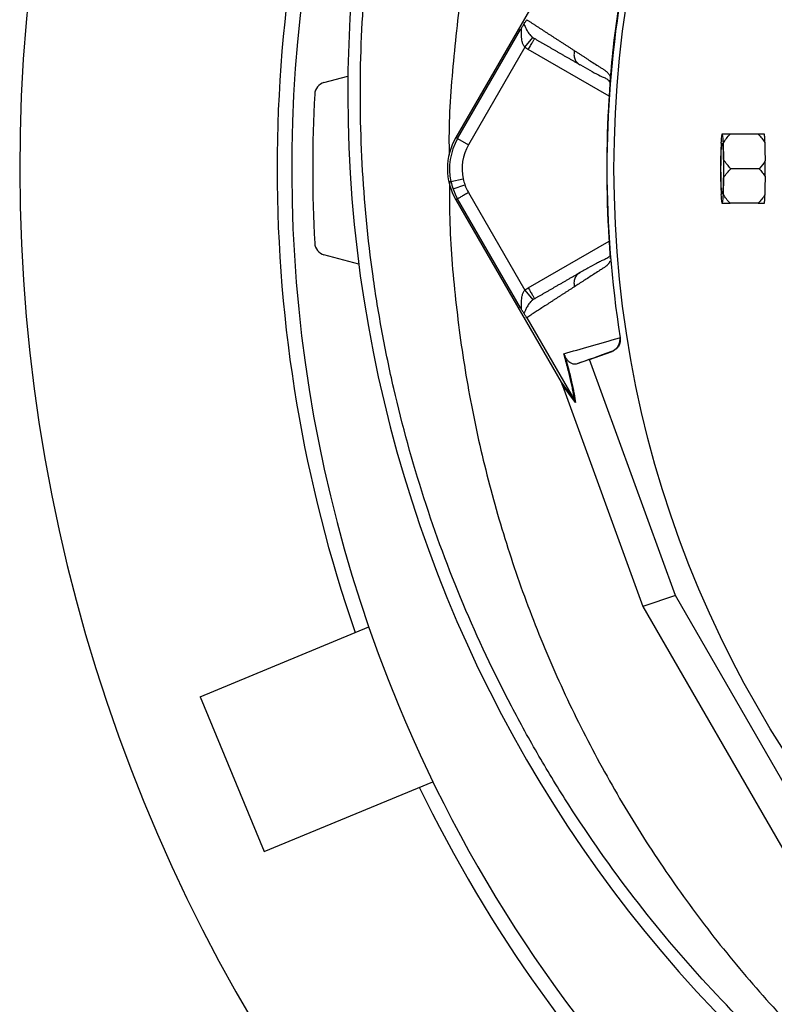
# Model space of a CAD drawing. Header units: millimetres. Extents: x 633 to 1433, y 1069 to 1969.
# Tile 3 of 14: x 633 to 813, y 1369 to 1604. Entities that reach past the tile are written whole.
import ezdxf

# ---------------------------------------------------------------- set-up
doc = ezdxf.new("R2010")
doc.units = ezdxf.units.MM

msp = doc.modelspace()

# ---------------------------------------------------------------- linework, layer by layer
at = {"color": 7, "linetype": 'Continuous', "lineweight": 25}
for p, q in [((762.27, 1619.83), (737.12, 1576.26)), ((737.55, 1576.01), (752.58, 1602.05)), ((753.61, 1597.84), (755.49, 1600.17)), ((753.61, 1597.84), (740.14, 1574.51)), ((766.38, 1593.93), (766.72, 1593.65)), ((705.62, 1589.37), (711.34, 1590.91)), ((773.97, 1590.31), (773.97, 1590.23)), ((737.55, 1576.01), (737.12, 1576.26)), ((800.87, 1577.04), (800.65, 1577.04)), ((809.34, 1577.04), (802.63, 1577.04)), ((737.55, 1576.01), (740.14, 1574.51)), ((800.48, 1574.95), (800.36, 1570.9)), ((801.16, 1570.9), (801.05, 1574.95)), ((800.36, 1566.72), (800.48, 1562.68)), ((801.05, 1562.68), (801.16, 1566.72)), ((809.57, 1568.81), (802.86, 1568.81)), ((735.95, 1565.74), (738.88, 1566.38)), ((736.46, 1563.96), (739.28, 1564.97)), ((740.14, 1563.11), (753.61, 1539.78)), ((737.55, 1561.61), (737.12, 1561.36)), ((737.12, 1561.36), (762.27, 1517.79)), ((752.58, 1535.57), (737.55, 1561.61)), ((800.65, 1560.59), (800.87, 1560.59)), ((809.34, 1560.59), (802.63, 1560.59)), ((713.93, 1546.02), (705.62, 1548.25)), ((773.97, 1547.4), (773.97, 1547.31)), ((766.72, 1543.98), (766.38, 1543.69)), ((753.61, 1539.78), (755.49, 1537.45)), ((754.06, 1533.21), (765.45, 1513.47)), ((776.24, 1528.4), (776.38, 1528.44)), ((769.09, 1523.21), (774.44, 1525.15)), ((774.44, 1525.15), (774.32, 1525.12)), ((769.09, 1523.21), (765.9, 1522.13)), ((789.57, 1466.82), (769.09, 1523.21)), ((762.27, 1517.79), (765.46, 1513.46)), ((765.71, 1512.94), (762.52, 1517.27)), ((762.62, 1516.98), (781.8, 1464.18)), ((789.57, 1466.82), (781.8, 1464.18)), ((822.92, 1409.07), (789.57, 1466.82)), ((781.8, 1464.18), (816.75, 1403.65)), ((676.06, 1442.64), (716.32, 1459.32)), ((676.06, 1442.64), (691.37, 1405.69)), ((691.37, 1405.69), (731.63, 1422.36))]:
    msp.add_line(p, q, dxfattribs=at)
at = {"color": 8, "linetype": 'Continuous', "lineweight": 25}
for p, q in [((773.74, 1586.13), (754.43, 1597.28)), ((754.43, 1540.34), (773.74, 1551.5))]:
    msp.add_line(p, q, dxfattribs=at)
at = {"color": 7, "linetype": 'Continuous', "lineweight": 25, "flags": 128}
msp.add_lwpolyline([(800.47, 1568.81), (800.48, 1570.26), (800.51, 1571.62), (800.55, 1572.82), (800.6, 1573.79), (800.66, 1574.47), (800.73, 1574.82), (800.8, 1574.82), (800.87, 1574.47), (800.93, 1573.79), (800.98, 1572.82), (801.02, 1571.62), (801.04, 1570.26), (801.05, 1568.81), (801.04, 1567.36), (801.02, 1566), (800.98, 1564.8), (800.93, 1563.83), (800.87, 1563.15), (800.8, 1562.81), (800.73, 1562.81), (800.66, 1563.15), (800.6, 1563.83), (800.55, 1564.8), (800.51, 1566), (800.48, 1567.36), (800.47, 1568.81)], dxfattribs=at)
at = {"color": 7, "linetype": 'Continuous', "lineweight": 25}
msp.add_circle((1032.92, 1568.81), 258.01, dxfattribs=at)
for centre, radius, start, end in [((1032.92, 1568.81), 400, 22.5, 256.9192), ((1032.92, 1568.81), 335, 131.8908, 202.5), ((1029.02, 1586.71), 317.7, 157.4302, 229.3739), ((1032.92, 1568.81), 338.5, 160.8872, 199.1128), ((1032.92, 1568.81), 259.7, 171.0565, 188.9435), ((706.4, 1586.47), 3, 105, 176.9036), ((1032.92, 1568.81), 330, 176.9036, 183.0964), ((750.02, 1568.81), 14.9, 150, 210), ((821.72, 1574.23), 21.26, 172.4151, 178.0711), ((779.8, 1574.23), 21.26, 1.9289, 7.5849), ((806.67, 1576.33), 4.25, 8.8104, 9.5902), ((750.02, 1568.81), 14.4, 150, 192.3214), ((750.02, 1568.81), 11.4, 150, 192.3214), ((975.17, 1568.81), 174.82, 179.3149, 180.6851), ((626.36, 1568.81), 174.82, 359.3149, 0.6851), ((750.02, 1568.81), 14.4, 192.3214, 199.7042), ((750.02, 1568.81), 11.4, 192.3214, 199.7042), ((750.02, 1568.81), 11.4, 199.7042, 210), ((750.02, 1568.81), 14.4, 199.7042, 210), ((821.72, 1563.39), 21.26, 181.9289, 187.5849), ((779.8, 1563.39), 21.26, 352.4151, 358.0711), ((806.67, 1561.3), 4.25, 350.4098, 351.1896), ((706.4, 1551.15), 3, 183.0964, 255), ((1032.92, 1568.81), 335, 202.5, 249.187), ((1032.92, 1568.81), 338.5, 205.8872, 244.1128)]:
    msp.add_arc(centre, radius, start, end, dxfattribs=at)
for centre, major_axis, ratio, start_param, end_param in [((1033.43, 1575), (18.46, 221.78), 0.999611, 1.653526, 1.673308), ((1033.43, 1562.62), (-18.46, 221.78), 0.999611, 1.468285, 1.488067), ((761.86, 1518.31), (-5.92, 16.23), 0.015428, 4.624766, 4.642972)]:
    msp.add_ellipse(centre, major_axis=major_axis, ratio=ratio, start_param=start_param, end_param=end_param, dxfattribs=at)
for points, knots in [([(907.68, 1297.43), (899.2, 1300.78), (890.94, 1304.5), (874.86, 1312.65), (867.02, 1317.08), (851.79, 1326.65), (844.38, 1331.78), (833.59, 1340.02), (830.05, 1342.85), (824.82, 1347.24), (823.09, 1348.73), (819.67, 1351.73), (817.98, 1353.25), (809.61, 1360.93), (803.22, 1367.32), (791.03, 1380.6), (785.23, 1387.5), (774.22, 1401.78), (769.01, 1409.18), (762.88, 1418.74), (761.67, 1420.67), (759.3, 1424.56), (758.13, 1426.52), (754.7, 1432.42), (752.51, 1436.39), (746.2, 1448.4), (742.36, 1456.55), (735.39, 1473.14), (732.27, 1481.58), (726.74, 1498.73), (724.33, 1507.45), (721.79, 1518.53), (721.3, 1520.76), (720.38, 1525.22), (719.94, 1527.46), (718.7, 1534.16), (717.98, 1538.63), (716.1, 1552.05), (715.24, 1561.02), (714.28, 1578.98), (714.18, 1587.98), (714.77, 1606), (715.45, 1615.03), (716.81, 1626.33), (717.11, 1628.59), (717.75, 1633.1), (718.09, 1635.35), (719.19, 1642.07), (720.02, 1646.51), (721.91, 1655.34), (722.95, 1659.73), (725.22, 1668.44), (726.44, 1672.76), (730.38, 1685.66), (733.36, 1694.15), (740.02, 1710.92), (743.69, 1719.19), (748.74, 1729.39), (749.77, 1731.42), (751.87, 1735.45), (752.94, 1737.45), (756.2, 1743.42), (758.45, 1747.34), (765.42, 1758.94), (770.36, 1766.46), (780.84, 1781.08), (786.38, 1788.18), (798.04, 1801.94), (804.17, 1808.61), (817.05, 1821.5), (823.7, 1827.64), (837.44, 1839.32), (844.52, 1844.86), (859.1, 1855.36), (866.6, 1860.31), (882.03, 1869.61), (889.95, 1873.96), (900.13, 1879.02), (902.18, 1880.01), (906.29, 1881.96), (908.36, 1882.9), (914.57, 1885.68), (918.73, 1887.44), (931.31, 1892.46), (939.8, 1895.44), (956.98, 1900.72), (965.67, 1903.02), (983.23, 1906.97), (992.11, 1908.61), (1003.33, 1910.24), (1005.58, 1910.55), (1010.1, 1911.11), (1012.36, 1911.38), (1019.13, 1912.09), (1023.64, 1912.48), (1037.17, 1913.39), (1046.17, 1913.64), (1064.14, 1913.46), (1073.11, 1913.03), (1091.02, 1911.47), (1099.96, 1910.35), (1113.35, 1908.14), (1117.81, 1907.32), (1124.49, 1905.95), (1126.71, 1905.47), (1131.15, 1904.47), (1133.35, 1903.95), (1144.35, 1901.25), (1153.01, 1898.76), (1170.09, 1893.14), (1178.5, 1890.01), (1195.07, 1883.11), (1203.23, 1879.34), (1215.28, 1873.2), (1219.26, 1871.08), (1225.19, 1867.76), (1227.16, 1866.64), (1231.08, 1864.34), (1233.03, 1863.18), (1242.73, 1857.24), (1250.26, 1852.23), (1264.86, 1841.67), (1271.93, 1836.13), (1282.2, 1827.43), (1285.57, 1824.47), (1292.16, 1818.38), (1295.4, 1815.26), (1304.95, 1805.73), (1311.1, 1799.14), (1318.51, 1790.57), (1319.98, 1788.84), (1322.89, 1785.35), (1324.33, 1783.58), (1328.59, 1778.27), (1331.36, 1774.69), (1339.45, 1763.81), (1344.56, 1756.39), (1354.21, 1741.22), (1358.74, 1733.47), (1367.26, 1717.64), (1371.23, 1709.56), (1376.76, 1697.18), (1378.53, 1693.02), (1381.93, 1684.6), (1383.56, 1680.35), (1388.19, 1667.53), (1390.95, 1658.89), (1394.62, 1645.79), (1395.76, 1641.4), (1397.89, 1632.58), (1398.87, 1628.14), (1401.57, 1614.76), (1403.04, 1605.81), (1405.32, 1587.82), (1406.13, 1578.78), (1406.84, 1565.17), (1406.99, 1560.62), (1407.13, 1551.53), (1407.11, 1547), (1406.81, 1533.39), (1406.28, 1524.34), (1404.98, 1510.79), (1404.46, 1506.27), (1403.26, 1497.25), (1402.58, 1492.76), (1401.05, 1483.79), (1400.2, 1479.32), (1398.32, 1470.42), (1397.28, 1465.99), (1393.92, 1452.77), (1391.38, 1444.06), (1385.68, 1426.84), (1382.53, 1418.33), (1377.34, 1405.71), (1375.54, 1401.53), (1371.79, 1393.25), (1369.84, 1389.15), (1365.8, 1381), (1363.7, 1376.96), (1359.37, 1368.97), (1357.14, 1365.01), (1350.25, 1353.27), (1345.38, 1345.6), (1337.67, 1334.35), (1335.03, 1330.64), (1329.63, 1323.33), (1326.86, 1319.72), (1318.37, 1309.04), (1312.46, 1302.12), (1306.32, 1295.41)], [0, 0, 0, 0, 0.015625, 0.015625, 0.03125, 0.03125, 0.046875, 0.046875, 0.054687, 0.054687, 0.058594, 0.058594, 0.0625, 0.0625, 0.078125, 0.078125, 0.09375, 0.09375, 0.109375, 0.109375, 0.113281, 0.113281, 0.117188, 0.117188, 0.125, 0.125, 0.140625, 0.140625, 0.15625, 0.15625, 0.171875, 0.171875, 0.175781, 0.175781, 0.179687, 0.179687, 0.1875, 0.1875, 0.203125, 0.203125, 0.21875, 0.21875, 0.234375, 0.234375, 0.238281, 0.238281, 0.242187, 0.242187, 0.25, 0.25, 0.257812, 0.257812, 0.265625, 0.265625, 0.28125, 0.28125, 0.296875, 0.296875, 0.300781, 0.300781, 0.304687, 0.304687, 0.3125, 0.3125, 0.328125, 0.328125, 0.34375, 0.34375, 0.359375, 0.359375, 0.375, 0.375, 0.390625, 0.390625, 0.40625, 0.40625, 0.421875, 0.421875, 0.425781, 0.425781, 0.429687, 0.429687, 0.4375, 0.4375, 0.453125, 0.453125, 0.46875, 0.46875, 0.484375, 0.484375, 0.488281, 0.488281, 0.492187, 0.492187, 0.5, 0.5, 0.515625, 0.515625, 0.53125, 0.53125, 0.546875, 0.546875, 0.554688, 0.554688, 0.558594, 0.558594, 0.5625, 0.5625, 0.578125, 0.578125, 0.59375, 0.59375, 0.609375, 0.609375, 0.617188, 0.617188, 0.621094, 0.621094, 0.625, 0.625, 0.640625, 0.640625, 0.65625, 0.65625, 0.664063, 0.664063, 0.671875, 0.671875, 0.6875, 0.6875, 0.691406, 0.691406, 0.695313, 0.695313, 0.703125, 0.703125, 0.71875, 0.71875, 0.734375, 0.734375, 0.75, 0.75, 0.757813, 0.757813, 0.765625, 0.765625, 0.78125, 0.78125, 0.789063, 0.789063, 0.796875, 0.796875, 0.8125, 0.8125, 0.828125, 0.828125, 0.835938, 0.835938, 0.84375, 0.84375, 0.859375, 0.859375, 0.867188, 0.867188, 0.875, 0.875, 0.882813, 0.882813, 0.890625, 0.890625, 0.90625, 0.90625, 0.921875, 0.921875, 0.929688, 0.929688, 0.9375, 0.9375, 0.945313, 0.945313, 0.953125, 0.953125, 0.96875, 0.96875, 0.976563, 0.976563, 0.984375, 0.984375, 1, 1, 1, 1]), ([(881.67, 1824.81), (878.6, 1823.03), (869.93, 1817.98), (856.39, 1808.49), (841.09, 1796.49), (826.64, 1783.47), (813.06, 1769.55), (800.42, 1754.76), (788.78, 1739.18), (778.17, 1722.88), (768.66, 1705.91), (760.27, 1688.37), (753.04, 1670.31), (747.01, 1651.81), (742.21, 1632.97), (738.61, 1613.85), (736.4, 1594.54), (735.39, 1580.6), (735.51, 1573.13), (735.52, 1572.14)], [0, 0, 0, 0, 0.034908, 0.098599, 0.162291, 0.225982, 0.289673, 0.353364, 0.417055, 0.480746, 0.544437, 0.608129, 0.67182, 0.735511, 0.799202, 0.862893, 0.926584, 0.990276, 1, 1, 1, 1]), ([(753.36, 1603.3), (753.44, 1603.41), (753.52, 1603.54), (753.69, 1603.79), (753.75, 1603.89), (753.85, 1604.06), (753.89, 1604.12), (753.97, 1604.26), (754.01, 1604.33), (754.05, 1604.4)], [0, 0, 0, 0, 0.5, 0.5, 0.75, 0.75, 0.875, 0.875, 1, 1, 1, 1]), ([(754.06, 1604.42), (754.24, 1604.3), (754.61, 1604.06), (755.16, 1603.7), (755.72, 1603.33), (756.29, 1602.97), (756.86, 1602.59), (757.44, 1602.22), (758.02, 1601.84), (758.61, 1601.45), (759.2, 1601.07), (759.8, 1600.68), (760.41, 1600.28), (761.02, 1599.89), (761.64, 1599.48), (762.26, 1599.08), (762.89, 1598.67), (763.53, 1598.26), (764.17, 1597.84), (764.82, 1597.42), (765.26, 1597.14), (765.48, 1597)], [0, 0, 0, 0, 0.055211, 0.1101282, 0.1647529, 0.2190862, 0.2731293, 0.3268835, 0.38035, 0.4335301, 0.4864251, 0.5390363, 0.5913651, 0.6434129, 0.6951811, 0.7466711, 0.7978843, 0.8488223, 0.8994865, 0.9498786, 1, 1, 1, 1]), ([(753.36, 1603.3), (753.32, 1603.24), (753.27, 1603.17), (753.16, 1603), (753.1, 1602.91), (752.97, 1602.69), (752.89, 1602.57), (752.74, 1602.32), (752.66, 1602.18), (752.58, 1602.05)], [0, 0, 0, 0, 0.25, 0.25, 0.5, 0.5, 0.75, 0.75, 1, 1, 1, 1]), ([(753.61, 1597.84), (753.44, 1598.03), (753.31, 1598.24), (753.1, 1598.69), (753.03, 1598.93), (752.86, 1599.63), (752.83, 1600.1), (752.81, 1600.78), (752.82, 1601), (752.83, 1601.43), (752.85, 1601.64), (752.85, 1601.92), (752.85, 1602.01), (752.84, 1602.16), (752.83, 1602.21), (752.78, 1602.26), (752.74, 1602.25), (752.66, 1602.17), (752.62, 1602.12), (752.58, 1602.05)], [0, 0, 0, 0, 0.125, 0.125, 0.25, 0.25, 0.5, 0.5, 0.625, 0.625, 0.75, 0.75, 0.8125, 0.8125, 0.875, 0.875, 0.9375, 0.9375, 1, 1, 1, 1]), ([(753.36, 1603.3), (753.46, 1603.17), (753.55, 1602.97), (753.77, 1602.52), (753.89, 1602.26), (754.19, 1601.72), (754.37, 1601.42), (754.71, 1600.96), (754.84, 1600.8), (755.13, 1600.48), (755.3, 1600.32), (755.49, 1600.17)], [0, 0, 0, 0, 0.25, 0.25, 0.5, 0.5, 0.75, 0.75, 0.875, 0.875, 1, 1, 1, 1]), ([(754.43, 1597.28), (754.62, 1597.62), (754.82, 1597.96), (755.18, 1598.59), (755.35, 1598.88), (755.63, 1599.36), (755.74, 1599.55), (755.89, 1599.81), (755.93, 1599.88), (755.93, 1599.88)], [0, 0, 0, 0, 0.25, 0.25, 0.5, 0.5, 0.75, 0.75, 1, 1, 1, 1]), ([(766.72, 1593.65), (766.51, 1593.77), (766.08, 1594.02), (765.44, 1594.38), (764.81, 1594.75), (764.19, 1595.11), (763.57, 1595.47), (762.95, 1595.82), (762.34, 1596.17), (761.73, 1596.52), (761.13, 1596.87), (760.53, 1597.22), (759.94, 1597.56), (759.35, 1597.9), (758.77, 1598.23), (758.19, 1598.57), (757.62, 1598.9), (757.05, 1599.23), (756.48, 1599.56), (756.11, 1599.77), (755.93, 1599.88)], [0, 0, 0, 0, 0.052635, 0.105608, 0.158921, 0.212573, 0.266566, 0.320902, 0.37558, 0.430604, 0.485973, 0.541688, 0.597751, 0.654162, 0.710923, 0.768034, 0.825496, 0.883311, 0.941478, 1, 1, 1, 1]), ([(765.48, 1597), (765.68, 1596.87), (766.09, 1596.6), (766.72, 1596.2), (767.35, 1595.79), (767.98, 1595.38), (768.82, 1594.85), (769.87, 1594.18), (770.93, 1593.5), (771.79, 1592.94), (772.32, 1592.61), (772.69, 1592.37), (772.9, 1592.21), (773.08, 1592.07), (773.26, 1591.9), (773.44, 1591.7), (773.64, 1591.44), (773.83, 1591.15), (773.95, 1590.94), (774.02, 1590.83)], [0, 0, 0, 0, 0.077777, 0.1552, 0.232272, 0.308995, 0.385372, 0.530526, 0.674474, 0.747423, 0.819615, 0.846383, 0.869761, 0.889755, 0.906383, 0.929523, 0.9528, 0.976272, 1, 1, 1, 1]), ([(766.35, 1593.9), (767.83, 1593.08), (769.93, 1591.91), (772.2, 1590.62), (773.33, 1590.33), (773.77, 1589.66), (773.93, 1589.42)], [0, 0, 0, 0, 0.578265, 0.819399, 0.935238, 1, 1, 1, 1]), ([(773.97, 1590.23), (773.96, 1590.18), (773.96, 1590.09), (773.96, 1589.94), (773.95, 1589.79), (773.94, 1589.62), (773.94, 1589.46), (773.93, 1589.28), (773.92, 1589.1), (773.91, 1588.91), (773.9, 1588.71), (773.89, 1588.51), (773.88, 1588.3), (773.86, 1588.08), (773.85, 1587.79), (773.82, 1587.42), (773.8, 1586.96), (773.77, 1586.5), (773.74, 1586.02), (773.72, 1585.71), (773.71, 1585.54)], [0, 0, 0, 0, 0.044249, 0.088103, 0.131644, 0.174954, 0.21812, 0.261226, 0.304357, 0.347601, 0.391041, 0.434763, 0.478847, 0.523375, 0.568424, 0.654803, 0.740537, 0.826241, 0.912528, 1, 1, 1, 1]), ([(774.02, 1590.83), (774.01, 1590.79), (774.01, 1590.72), (774, 1590.61), (773.99, 1590.5), (773.98, 1590.4), (773.97, 1590.34), (773.97, 1590.31)], [0, 0, 0, 0, 0.212576, 0.416535, 0.614103, 0.807726, 1, 1, 1, 1]), ([(802.63, 1577.04), (802.29, 1577.04), (801.97, 1577.04), (801.37, 1577.04), (801.1, 1577.04), (800.87, 1577.04)], [0, 0, 0, 0, 0.5, 0.5, 1, 1, 1, 1]), ([(801.05, 1574.95), (801.25, 1575.33), (801.49, 1575.69), (802.03, 1576.39), (802.32, 1576.72), (802.63, 1577.04)], [0, 0, 0, 0, 0.5, 0.5, 1, 1, 1, 1]), ([(809.34, 1577.04), (809.65, 1576.73), (809.95, 1576.42), (810.5, 1575.76), (810.76, 1575.42), (810.97, 1575.06)], [0, 0, 0, 0, 0.5, 0.5, 1, 1, 1, 1]), ([(810.86, 1577.04), (810.67, 1577.04), (810.44, 1577.04), (809.93, 1577.04), (809.64, 1577.04), (809.34, 1577.04)], [0, 0, 0, 0, 0.5, 0.5, 1, 1, 1, 1]), ([(810.97, 1575.06), (810.96, 1575.5), (810.95, 1575.88), (810.92, 1576.37), (810.91, 1576.52), (810.89, 1576.77), (810.88, 1576.89), (810.87, 1576.98)], [0, 0, 0, 0, 0.5, 0.5, 0.75, 0.75, 1, 1, 1, 1]), ([(802.86, 1568.81), (802.53, 1569.13), (802.22, 1569.46), (801.64, 1570.16), (801.38, 1570.52), (801.16, 1570.9)], [0, 0, 0, 0, 0.5, 0.5, 1, 1, 1, 1]), ([(811.01, 1566.97), (811.02, 1567.58), (811.02, 1568.19), (811.02, 1569.43), (811.02, 1570.05), (811.01, 1570.66)], [0, 0, 0, 0, 0.5, 0.5, 1, 1, 1, 1]), ([(801.16, 1566.72), (801.38, 1567.1), (801.64, 1567.46), (802.22, 1568.16), (802.53, 1568.49), (802.86, 1568.81)], [0, 0, 0, 0, 0.5, 0.5, 1, 1, 1, 1]), ([(809.57, 1568.81), (809.84, 1568.53), (810.1, 1568.24), (810.47, 1567.78), (810.59, 1567.62), (810.81, 1567.3), (810.92, 1567.14), (811.01, 1566.97)], [0, 0, 0, 0, 0.5, 0.5, 0.75, 0.75, 1, 1, 1, 1]), ([(735.59, 1565.82), (735.6, 1562.44), (735.62, 1552.57), (737.03, 1536.27), (739.74, 1517.02), (743.76, 1497.98), (749, 1479.25), (755.45, 1460.9), (763.09, 1443.02), (771.88, 1425.67), (781.78, 1408.93), (792.76, 1392.87), (804.76, 1377.56), (817.74, 1363.07), (831.63, 1349.46), (846.37, 1336.77), (861.97, 1325.16), (873.66, 1317.22), (880.32, 1313.5), (881.32, 1312.94)], [0, 0, 0, 0, 0.033257, 0.096955, 0.160653, 0.224351, 0.288049, 0.351747, 0.415445, 0.479143, 0.54284, 0.606538, 0.670236, 0.733934, 0.797632, 0.86133, 0.925028, 0.988726, 1, 1, 1, 1]), ([(740.14, 1563.11), (739.84, 1562.94), (739.52, 1562.75), (738.89, 1562.39), (738.59, 1562.21), (738.09, 1561.92), (737.89, 1561.81), (737.62, 1561.65), (737.56, 1561.62), (737.55, 1561.61)], [0, 0, 0, 0, 0.25, 0.25, 0.5, 0.5, 0.75, 0.75, 1, 1, 1, 1]), ([(802.63, 1560.59), (802.32, 1560.91), (802.02, 1561.24), (801.49, 1561.93), (801.25, 1562.3), (801.05, 1562.68)], [0, 0, 0, 0, 0.5, 0.5, 1, 1, 1, 1]), ([(810.97, 1562.57), (810.75, 1562.2), (810.5, 1561.86), (809.95, 1561.21), (809.65, 1560.89), (809.34, 1560.59)], [0, 0, 0, 0, 0.5, 0.5, 1, 1, 1, 1]), ([(810.87, 1560.64), (810.88, 1560.74), (810.89, 1560.85), (810.91, 1561.11), (810.92, 1561.25), (810.94, 1561.57), (810.95, 1561.75), (810.96, 1562.14), (810.97, 1562.35), (810.97, 1562.57)], [0, 0, 0, 0, 0.25, 0.25, 0.5, 0.5, 0.75, 0.75, 1, 1, 1, 1]), ([(800.87, 1560.59), (801.1, 1560.59), (801.38, 1560.59), (801.97, 1560.59), (802.29, 1560.59), (802.63, 1560.59)], [0, 0, 0, 0, 0.5, 0.5, 1, 1, 1, 1]), ([(809.34, 1560.59), (809.64, 1560.59), (809.92, 1560.59), (810.44, 1560.59), (810.68, 1560.59), (810.86, 1560.59)], [0, 0, 0, 0, 0.5, 0.5, 1, 1, 1, 1]), ([(773.71, 1552.08), (773.74, 1551.62), (773.79, 1550.7), (773.87, 1549.39), (773.93, 1548.37), (773.94, 1547.98), (773.94, 1547.84)], [0, 0, 0, 0, 0.272035, 0.551472, 0.845021, 1, 1, 1, 1]), ([(773.71, 1552.08), (773.71, 1552), (773.72, 1551.84), (773.74, 1551.6), (773.75, 1551.36), (773.77, 1551.13), (773.78, 1550.89), (773.8, 1550.66), (773.81, 1550.44), (773.82, 1550.21), (773.84, 1549.99), (773.85, 1549.7), (773.87, 1549.36), (773.9, 1548.97), (773.91, 1548.6), (773.93, 1548.26), (773.95, 1547.95), (773.96, 1547.66), (773.96, 1547.48), (773.97, 1547.4)], [0, 0, 0, 0, 0.043919, 0.087472, 0.13073, 0.173768, 0.216664, 0.259492, 0.30233, 0.345255, 0.388344, 0.431671, 0.51489, 0.596546, 0.677156, 0.757259, 0.837405, 0.91814, 1, 1, 1, 1]), ([(773.73, 1547.86), (773.64, 1547.75), (773.24, 1547.29), (772.52, 1547.09), (771.65, 1546.64), (770.36, 1545.99), (768.6, 1545.01), (767.13, 1544.17), (766.35, 1543.72)], [0, 0, 0, 0, 0.038407, 0.157587, 0.27726, 0.405507, 0.68637, 1, 1, 1, 1]), ([(774.02, 1546.79), (773.98, 1546.73), (773.91, 1546.61), (773.8, 1546.43), (773.7, 1546.27), (773.59, 1546.12), (773.48, 1545.97), (773.37, 1545.84), (773.25, 1545.72), (773.14, 1545.6), (772.99, 1545.47), (772.79, 1545.32), (772.48, 1545.12), (772.11, 1544.88), (771.69, 1544.61), (771, 1544.17), (770.04, 1543.56), (768.86, 1542.8), (767.71, 1542.06), (766.58, 1541.33), (765.85, 1540.86), (765.48, 1540.62)], [0, 0, 0, 0, 0.013423, 0.026738, 0.039956, 0.053088, 0.066144, 0.079134, 0.09207, 0.104963, 0.117824, 0.141662, 0.172831, 0.217057, 0.263491, 0.312127, 0.449156, 0.58733, 0.723761, 0.861313, 1, 1, 1, 1]), ([(755.93, 1537.75), (756.12, 1537.86), (756.52, 1538.09), (757.12, 1538.43), (757.72, 1538.78), (758.33, 1539.13), (758.94, 1539.49), (759.56, 1539.84), (760.18, 1540.2), (760.81, 1540.57), (761.45, 1540.93), (762.09, 1541.3), (762.73, 1541.68), (763.38, 1542.05), (764.04, 1542.43), (764.7, 1542.81), (765.37, 1543.2), (766.04, 1543.58), (766.49, 1543.85), (766.72, 1543.98)], [0, 0, 0, 0, 0.061953, 0.123509, 0.18467, 0.245435, 0.305808, 0.365787, 0.425376, 0.484574, 0.543383, 0.601804, 0.659839, 0.717488, 0.774754, 0.831636, 0.888137, 0.944258, 1, 1, 1, 1]), ([(752.58, 1535.57), (752.62, 1535.51), (752.66, 1535.45), (752.74, 1535.37), (752.78, 1535.36), (752.83, 1535.41), (752.84, 1535.47), (752.85, 1535.61), (752.85, 1535.7), (752.85, 1535.98), (752.83, 1536.19), (752.82, 1536.62), (752.81, 1536.84), (752.83, 1537.52), (752.86, 1537.99), (753.03, 1538.69), (753.1, 1538.93), (753.25, 1539.27), (753.31, 1539.38), (753.45, 1539.59), (753.52, 1539.69), (753.61, 1539.78)], [0, 0, 0, 0, 0.0625, 0.0625, 0.125, 0.125, 0.1875, 0.1875, 0.25, 0.25, 0.375, 0.375, 0.5, 0.5, 0.75, 0.75, 0.875, 0.875, 0.9375, 0.9375, 1, 1, 1, 1]), ([(765.48, 1540.62), (765.28, 1540.5), (764.88, 1540.24), (764.3, 1539.86), (763.71, 1539.48), (763.14, 1539.11), (762.56, 1538.74), (761.99, 1538.37), (761.43, 1538), (760.87, 1537.64), (760.32, 1537.28), (759.77, 1536.93), (759.23, 1536.57), (758.69, 1536.22), (758.16, 1535.88), (757.63, 1535.53), (757.11, 1535.19), (756.59, 1534.85), (756.07, 1534.52), (755.56, 1534.18), (755.06, 1533.85), (754.56, 1533.53), (754.23, 1533.31), (754.06, 1533.21)], [0, 0, 0, 0, 0.045336, 0.090894, 0.136674, 0.182678, 0.228907, 0.275362, 0.322044, 0.368954, 0.416093, 0.463462, 0.511063, 0.558896, 0.606962, 0.655262, 0.703798, 0.752569, 0.801578, 0.850824, 0.900309, 0.950034, 1, 1, 1, 1]), ([(754.43, 1540.34), (754.62, 1540), (754.82, 1539.66), (755.18, 1539.04), (755.35, 1538.75), (755.63, 1538.27), (755.74, 1538.07), (755.89, 1537.81), (755.93, 1537.75), (755.93, 1537.75)], [0, 0, 0, 0, 0.25, 0.25, 0.5, 0.5, 0.75, 0.75, 1, 1, 1, 1]), ([(755.49, 1537.45), (755.3, 1537.3), (755.14, 1537.14), (754.84, 1536.83), (754.71, 1536.67), (754.37, 1536.2), (754.19, 1535.91), (753.89, 1535.36), (753.77, 1535.1), (753.55, 1534.65), (753.46, 1534.46), (753.36, 1534.32)], [0, 0, 0, 0, 0.125, 0.125, 0.25, 0.25, 0.5, 0.5, 0.75, 0.75, 1, 1, 1, 1]), ([(753.36, 1534.32), (753.32, 1534.38), (753.27, 1534.45), (753.16, 1534.62), (753.1, 1534.72), (752.97, 1534.93), (752.89, 1535.05), (752.74, 1535.3), (752.66, 1535.44), (752.58, 1535.57)], [0, 0, 0, 0, 0.25, 0.25, 0.5, 0.5, 0.75, 0.75, 1, 1, 1, 1]), ([(754.06, 1533.21), (753.98, 1533.35), (753.89, 1533.49), (753.75, 1533.73), (753.69, 1533.82), (753.58, 1534), (753.53, 1534.07), (753.44, 1534.2), (753.4, 1534.26), (753.36, 1534.32)], [0, 0, 0, 0, 0.25, 0.25, 0.5, 0.5, 0.75, 0.75, 1, 1, 1, 1]), ([(762.92, 1524.6), (764.94, 1525.18), (767.05, 1525.78), (771.49, 1527.05), (773.81, 1527.71), (776.24, 1528.42)], [0, 0, 0, 0, 0.5, 0.5, 1, 1, 1, 1]), ([(776.24, 1528.4), (776.3, 1528.05), (776.29, 1527.71), (776.16, 1527.02), (776.04, 1526.7), (775.78, 1526.25), (775.68, 1526.11), (775.46, 1525.85), (775.33, 1525.73), (775.07, 1525.51), (774.93, 1525.42), (774.63, 1525.25), (774.48, 1525.17), (774.32, 1525.12)], [0, 0, 0, 0, 0.25, 0.25, 0.5, 0.5, 0.625, 0.625, 0.75, 0.75, 0.875, 0.875, 1, 1, 1, 1]), ([(776.38, 1528.44), (776.43, 1528.09), (776.43, 1527.75), (776.3, 1527.07), (776.17, 1526.74), (775.91, 1526.3), (775.81, 1526.16), (775.59, 1525.89), (775.46, 1525.77), (775.06, 1525.44), (774.77, 1525.27), (774.44, 1525.15)], [0, 0, 0, 0, 0.25, 0.25, 0.5, 0.5, 0.625, 0.625, 0.75, 0.75, 1, 1, 1, 1]), ([(765.45, 1513.47), (765.37, 1514.1), (765.27, 1514.79), (765.06, 1515.93), (764.99, 1516.33), (764.82, 1517.17), (764.72, 1517.61), (764.41, 1518.99), (764.17, 1519.99), (763.61, 1522.16), (763.29, 1523.34), (762.92, 1524.6)], [0, 0, 0, 0, 0.25, 0.25, 0.375, 0.375, 0.5, 0.5, 0.75, 0.75, 1, 1, 1, 1]), ([(763.15, 1524.16), (763.33, 1523.53), (763.5, 1522.91), (763.82, 1521.73), (763.98, 1521.16), (764.4, 1519.51), (764.65, 1518.5), (764.96, 1517.11), (765.05, 1516.67), (765.23, 1515.82), (765.3, 1515.42), (765.51, 1514.27), (765.62, 1513.57), (765.71, 1512.94)], [0, 0, 0, 0, 0.125, 0.125, 0.25, 0.25, 0.5, 0.5, 0.625, 0.625, 0.75, 0.75, 1, 1, 1, 1]), ([(765.9, 1522.13), (765.74, 1522.08), (765.58, 1522.06), (765.23, 1522.09), (765.04, 1522.14), (764.73, 1522.28), (764.62, 1522.34), (764.4, 1522.49), (764.28, 1522.58), (764.09, 1522.75), (764.03, 1522.81), (763.89, 1522.96), (763.82, 1523.04), (763.67, 1523.23), (763.59, 1523.34), (763.45, 1523.56), (763.4, 1523.64), (763.32, 1523.79), (763.29, 1523.85), (763.22, 1523.98), (763.19, 1524.06), (763.15, 1524.16)], [0, 0, 0, 0, 0.25, 0.25, 0.5, 0.5, 0.625, 0.625, 0.75, 0.75, 0.8125, 0.8125, 0.875, 0.875, 0.9375, 0.9375, 0.96875, 0.96875, 0.984375, 0.984375, 1, 1, 1, 1])]:
    msp.add_open_spline(points, degree=3, knots=knots, dxfattribs=at)
for points in [[(776.24, 1609.22), (775.76, 1606.17), (774.91, 1600.05), (774.28, 1593.91), (774.02, 1590.83)], [(755.49, 1600.17), (755.63, 1600.06), (755.77, 1599.96), (755.93, 1599.88)], [(754.43, 1597.28), (754.14, 1597.44), (753.87, 1597.63), (753.61, 1597.84)], [(773.71, 1585.54), (772.99, 1574.4), (772.99, 1563.22), (773.71, 1552.08)], [(811.01, 1570.66), (810.63, 1569.99), (810.12, 1569.38), (809.57, 1568.81)], [(753.61, 1539.78), (753.87, 1539.99), (754.14, 1540.18), (754.43, 1540.34)], [(755.93, 1537.75), (755.77, 1537.66), (755.63, 1537.56), (755.49, 1537.45)], [(763.15, 1524.16), (763.08, 1524.31), (763.01, 1524.46), (762.92, 1524.6)], [(774.32, 1525.12), (771.33, 1524.05), (768.53, 1523.06), (765.9, 1522.13)], [(762.27, 1517.79), (762.37, 1517.63), (762.45, 1517.45), (762.52, 1517.27)], [(765.46, 1513.46), (765.46, 1513.47), (765.46, 1513.47), (765.45, 1513.47)], [(765.46, 1513.46), (765.56, 1513.29), (765.64, 1513.12), (765.71, 1512.94)]]:
    msp.add_open_spline(points, degree=3, dxfattribs=at)
at = {"color": 8, "linetype": 'Continuous', "lineweight": 25}
for points, knots in [([(765.48, 1597), (765.41, 1596.68), (765.28, 1596.03), (765.48, 1595.06), (765.87, 1594.31), (766.25, 1594.03), (766.38, 1593.93)], [0, 0, 0, 0, 0.2758162, 0.5676136, 0.8594109, 1, 1, 1, 1]), ([(766.38, 1543.69), (766.25, 1543.6), (765.87, 1543.31), (765.48, 1542.57), (765.28, 1541.59), (765.41, 1540.94), (765.48, 1540.62)], [0, 0, 0, 0, 0.140589, 0.432387, 0.724184, 1, 1, 1, 1])]:
    msp.add_open_spline(points, degree=3, knots=knots, dxfattribs=at)

doc.saveas('drawing.dxf')
